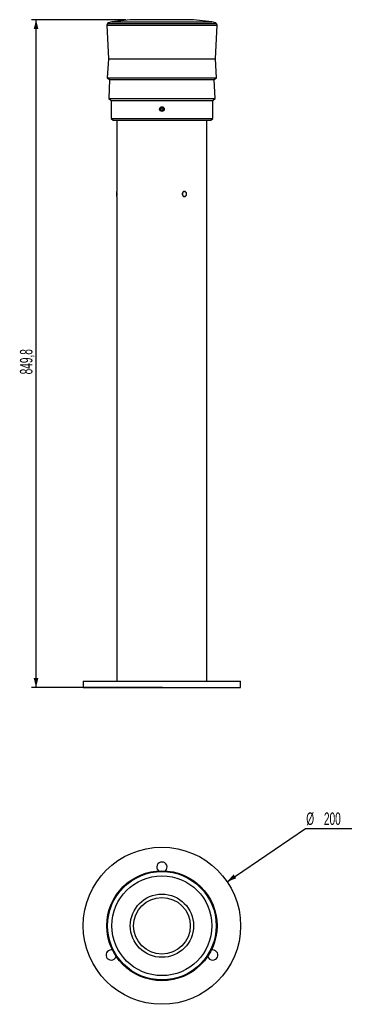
# Model space of a CAD drawing. Header units: millimetres. Extents: x 69 to 140, y 41 to 250.
import ezdxf

# ---------------------------------------------------------------- set-up
doc = ezdxf.new("R2010")
doc.units = ezdxf.units.MM
doc.layers.add('FORMAT', color=7, linetype='Continuous')
doc.styles.add('SLDTEXTSTYLE0', font='TXT', dxfattribs={"width": 0.605})
doc.dimstyles.new('SLDDIMSTYLE0', dxfattribs={"dimtxt": 2.568319, "dimasz": 2, "dimexe": 0, "dimexo": 0.0625, "dimgap": 0.64208, "dimtad": 1, "dimdec": 1, "dimlfac": 6, "dimrnd": 1e-09, "dimzin": 12, "dimdsep": 46, "dimtxsty": 'SLDTEXTSTYLE0', "dimsah": 1, "dimcen": 0.09, "dimadec": 0, "dimazin": 3, "dimtfac": 1, "dimtofl": 0, "dimtmove": 0, "dimatfit": 3, "dimfxl": 0, "dimfrac": 2, "dimtolj": 1, "dimtzin": 12, "dimarcsym": 0})
doc.dimstyles.new('SLDDIMSTYLE1', dxfattribs={"dimtxt": 2.568319, "dimasz": 2, "dimexe": 0, "dimexo": 0.0625, "dimgap": 0.64208, "dimtad": 0, "dimtih": 1, "dimtoh": 1, "dimlfac": 6, "dimrnd": 1e-09, "dimzin": 12, "dimdsep": 46, "dimtxsty": 'SLDTEXTSTYLE0', "dimsah": 1, "dimcen": 0, "dimadec": 0, "dimazin": 3, "dimtfac": 1, "dimtofl": 0, "dimtmove": 0, "dimatfit": 3, "dimfxl": 0, "dimfrac": 2, "dimtolj": 1, "dimtzin": 12, "dimarcsym": 0})

# ---------------------------------------------------------------- blocks, each defined once
blk = doc.blocks.new('_D')
at = {"layer": 'FORMAT'}
for p, q in [((91.69, 249.76), (71.65, 249.76)), ((72.64, 108.12), (72.64, 249.76)), ((99.4, 108.12), (71.65, 108.12))]:
    blk.add_line(p, q, dxfattribs=at)
for points in [[(72.64, 249.76), (72.14, 247.76), (73.14, 247.76)], [(72.64, 108.12), (73.14, 110.12), (72.14, 110.12)]]:
    blk.add_solid(points, dxfattribs=at)
at = {"layer": 'FORMAT', "insert": (69.23, 174.53), "char_height": 2.646, "attachment_point": 1, "rotation": 90, "style": 'SLDTEXTSTYLE0'}
blk.add_mtext('849,8', dxfattribs=at)
blk = doc.blocks.new('_D_1')
at = {"layer": 'FORMAT'}
for p, q in [((113.1, 66.92), (129.74, 78.19)), ((129.74, 78.19), (139.5, 78.19))]:
    blk.add_line(p, q, dxfattribs=at)
blk.add_solid([(113.1, 66.92), (115.04, 67.63), (114.48, 68.46)], dxfattribs=at)
at = {"layer": 'FORMAT', "char_height": 2.646, "attachment_point": 1, "style": 'SLDTEXTSTYLE0'}
for s, insert in [('%%c', (129.87, 81.6)), ('200', (133.62, 81.6))]:
    blk.add_mtext(s, dxfattribs=dict(at, insert=insert))

msp = doc.modelspace()

# ---------------------------------------------------------------- linework, layer by layer
at = {"color": 7, "linetype": 'Continuous', "lineweight": 25}
for p, q in [((87.6388, 248.6244), (87.9717, 241.4577)), ((92.6056, 249.7571), (88.7217, 249.291)), ((105.93, 249.7616), (92.68, 249.7616)), ((109.8884, 249.291), (106.0045, 249.7571)), ((110.6384, 241.4577), (110.9713, 248.6244)), ((87.9717, 241.4577), (87.7217, 237.4577)), ((87.9717, 241.4577), (110.6384, 241.4577)), ((110.8884, 237.4577), (110.6384, 241.4577)), ((87.7217, 237.4577), (88.2217, 237.041)), ((87.7217, 237.4577), (110.8884, 237.4577)), ((88.2217, 237.041), (88.055, 233.041)), ((88.2217, 237.041), (110.3884, 237.041)), ((110.3884, 237.041), (110.8884, 237.4577)), ((110.555, 233.041), (110.3884, 237.041)), ((88.055, 233.041), (88.555, 232.6244)), ((88.055, 233.041), (110.555, 233.041)), ((88.555, 232.6244), (88.555, 228.8049)), ((88.555, 232.6244), (110.055, 232.6244)), ((110.055, 232.6244), (110.555, 233.041)), ((110.055, 228.8049), (110.055, 232.6244)), ((88.555, 228.8049), (88.9717, 228.4577)), ((88.555, 228.8049), (110.055, 228.8049)), ((88.9717, 228.4577), (109.6384, 228.4577)), ((89.78, 228.4577), (89.78, 213.326)), ((108.83, 109.4577), (108.83, 228.4577)), ((109.6384, 228.4577), (110.055, 228.8049)), ((89.78, 212.791), (89.78, 213.291)), ((104.0675, 213.291), (103.9035, 213.291)), ((103.9418, 213.3052), (103.9834, 213.291)), ((89.78, 212.291), (89.78, 212.791)), ((89.78, 212.2494), (89.78, 109.4577)), ((103.8928, 212.291), (104.0675, 212.291)), ((82.6384, 109.4577), (82.6384, 108.1244)), ((82.6384, 109.4577), (99.305, 109.4577)), ((99.305, 109.4577), (115.9717, 109.4577)), ((115.9717, 108.1244), (115.9717, 109.4577)), ((82.6384, 108.1244), (99.305, 108.1244)), ((99.305, 108.1244), (115.9717, 108.1244))]:
    msp.add_line(p, q, dxfattribs=at)
at = {"color": 8, "linetype": 'Continuous', "lineweight": 25}
for p, q in [((87.6388, 248.6244), (110.9713, 248.6244)), ((87.8088, 248.9577), (110.8012, 248.9577)), ((88.7217, 249.291), (109.8884, 249.291)), ((106.0045, 249.7571), (92.6056, 249.7571))]:
    msp.add_line(p, q, dxfattribs=at)
at = {"color": 7, "linetype": 'Continuous', "lineweight": 25, "flags": 128}
msp.add_lwpolyline([(104.5005, 212.791), (104.4793, 212.9455), (104.4178, 213.0849), (104.322, 213.1955), (104.2013, 213.2666), (104.0675, 213.291), (103.9337, 213.2666), (103.813, 213.1955), (103.7172, 213.0849), (103.6557, 212.9455), (103.6345, 212.791), (103.6557, 212.6365), (103.7172, 212.4971), (103.813, 212.3865), (103.9337, 212.3155), (104.0675, 212.291), (104.2013, 212.3155), (104.322, 212.3865), (104.4178, 212.4971), (104.4793, 212.6365), (104.5005, 212.791)], dxfattribs=at)
at = {"color": 7, "linetype": 'Continuous', "lineweight": 25}
for centre, radius in [((99.305, 230.791), 0.5), ((99.305, 230.791), 0.3978), ((99.305, 57.5755), 16.6667), ((99.305, 57.5755), 11.6667), ((99.305, 57.5755), 11.4962), ((99.305, 57.5755), 10.5833), ((99.305, 57.5755), 6.6995), ((99.305, 57.5755), 6)]:
    msp.add_circle(centre, radius, dxfattribs=at)
for centre, radius, start, end in [((88.0161, 248.6419), 0.3777, 123.276336, 182.659754), ((88.9749, 247.1809), 2.1253, 96.843664, 123.276336), ((92.68, 249.1366), 0.625, 90, 96.843664), ((105.93, 249.1366), 0.625, 83.156336, 90), ((109.6351, 247.1809), 2.1253, 56.723664, 83.156336), ((110.594, 248.6419), 0.3777, 357.340246, 56.723664), ((99.305, 230.791), 0.2887, 150, 210), ((99.305, 230.791), 0.2887, 90, 150), ((99.305, 230.791), 0.2887, 210, 270), ((99.305, 230.791), 0.2887, 30, 90), ((99.305, 230.791), 0.2887, 270, 330), ((99.305, 230.791), 0.2887, 330, 30), ((80.2637, 212.791), 9.5317, 356.742345, 3.217763), ((99.305, 69.9921), 1.0833, 314.354897, 225.645103), ((88.5519, 51.3671), 1.0833, 74.354897, 270), ((110.0582, 51.3671), 1.0833, 270, 105.645103), ((88.5519, 51.3671), 1.0833, 270, 345.645103), ((110.0582, 51.3671), 1.0833, 194.354897, 270)]:
    msp.add_arc(centre, radius, start, end, dxfattribs=at)
for points, knots in [([(99.055, 230.9354), (99.0997, 230.9611), (99.1832, 231.0094), (99.2663, 231.0574), (99.305, 231.0797)], [0, 0, 0, 0, 0.53464529, 1, 1, 1, 1]), ([(99.055, 230.6467), (99.055, 230.6797), (99.055, 230.7601), (99.055, 230.8597), (99.055, 230.9211), (99.055, 230.9354)], [0, 0, 0, 0, 0.34762434, 0.847769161, 1, 1, 1, 1]), ([(99.305, 230.5023), (99.2604, 230.5281), (99.1768, 230.5764), (99.0937, 230.6244), (99.055, 230.6467)], [0, 0, 0, 0, 0.53464529, 1, 1, 1, 1]), ([(99.305, 231.0797), (99.3497, 231.0539), (99.4332, 231.0057), (99.5163, 230.9577), (99.555, 230.9354)], [0, 0, 0, 0, 0.53464529, 1, 1, 1, 1]), ([(99.555, 230.6467), (99.5104, 230.6209), (99.4268, 230.5727), (99.3437, 230.5247), (99.305, 230.5023)], [0, 0, 0, 0, 0.534645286, 1, 1, 1, 1]), ([(99.555, 230.9354), (99.555, 230.9211), (99.555, 230.8597), (99.555, 230.7601), (99.555, 230.6797), (99.555, 230.6467)], [0, 0, 0, 0, 0.152230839, 0.65237566, 1, 1, 1, 1]), ([(103.5907, 212.791), (103.5907, 212.8268), (103.5939, 212.862), (103.6062, 212.9312), (103.6155, 212.9657), (103.6397, 213.0312), (103.6546, 213.0624), (103.6895, 213.1212), (103.7099, 213.1491), (103.7541, 213.1991), (103.7783, 213.2215), (103.8305, 213.2611), (103.8582, 213.2779), (103.9153, 213.3049), (103.9452, 213.3153), (104.0061, 213.3292), (104.0367, 213.3327), (104.0979, 213.3327), (104.1289, 213.3292), (104.1886, 213.3154), (104.2176, 213.3052), (104.2737, 213.278), (104.3007, 213.2611), (104.3506, 213.2219), (104.3738, 213.1995), (104.4166, 213.149), (104.4356, 213.1216), (104.4686, 213.0629), (104.4829, 213.0313), (104.5057, 212.9656), (104.5143, 212.9319), (104.5259, 212.8625), (104.5289, 212.8266), (104.5289, 212.7559), (104.5261, 212.7207), (104.5145, 212.6509), (104.5058, 212.6166), (104.4831, 212.5514), (104.469, 212.52), (104.4357, 212.4607), (104.4168, 212.4334), (104.3746, 212.3834), (104.351, 212.3605), (104.3009, 212.3211), (104.2744, 212.3045), (104.2184, 212.2772), (104.1889, 212.2668), (104.1293, 212.2529), (104.0989, 212.2494), (104.037, 212.2493), (104.0064, 212.2528), (103.946, 212.2665), (103.916, 212.2769), (103.8584, 212.304), (103.831, 212.3206), (103.7791, 212.3599), (103.7544, 212.3827), (103.7101, 212.4327), (103.6902, 212.4599), (103.6549, 212.519), (103.6399, 212.5506), (103.6036, 212.6483), (103.5907, 212.7194), (103.5907, 212.791)], [0, 0, 0, 0, 0.03125, 0.03125, 0.0625, 0.0625, 0.09375, 0.09375, 0.125, 0.125, 0.15625, 0.15625, 0.1875, 0.1875, 0.21875, 0.21875, 0.25, 0.25, 0.28125, 0.28125, 0.3125, 0.3125, 0.34375, 0.34375, 0.375, 0.375, 0.40625, 0.40625, 0.4375, 0.4375, 0.46875, 0.46875, 0.5, 0.5, 0.53125, 0.53125, 0.5625, 0.5625, 0.59375, 0.59375, 0.625, 0.625, 0.65625, 0.65625, 0.6875, 0.6875, 0.71875, 0.71875, 0.75, 0.75, 0.78125, 0.78125, 0.8125, 0.8125, 0.84375, 0.84375, 0.875, 0.875, 0.90625, 0.90625, 0.9375, 0.9375, 1, 1, 1, 1]), ([(103.9881, 212.291), (103.9817, 212.2862), (103.9678, 212.2757), (103.951, 212.2742), (103.9418, 212.2735)], [0, 0, 0, 0, 0.45558962, 1, 1, 1, 1])]:
    msp.add_open_spline(points, degree=3, knots=knots, dxfattribs=at)

# ---------------------------------------------------------------- dimensions: what is measured, and where the dimension line sits
at = {"layer": 'FORMAT'}
dim = msp.add_linear_dim(base=(72.6384, 249.7616), p1=(100.3884, 108.1244), p2=(92.68, 249.7616), angle=90, dimstyle='SLDDIMSTYLE0', dxfattribs=at)
dim.commit()
dim.dimension.update_dxf_attribs({"geometry": '_D', "text_midpoint": (72.6384, 178.943), "dimtype": 160})
dim = msp.add_diameter_dim_2p(p1=(85.5051, 48.2298), p2=(113.1049, 66.9211), dimstyle='SLDDIMSTYLE1', dxfattribs=at)
dim.commit()
dim.dimension.update_dxf_attribs({"geometry": '_D_1', "text_midpoint": (134.682, 80.3279), "dimtype": 163})

doc.saveas('drawing.dxf')
